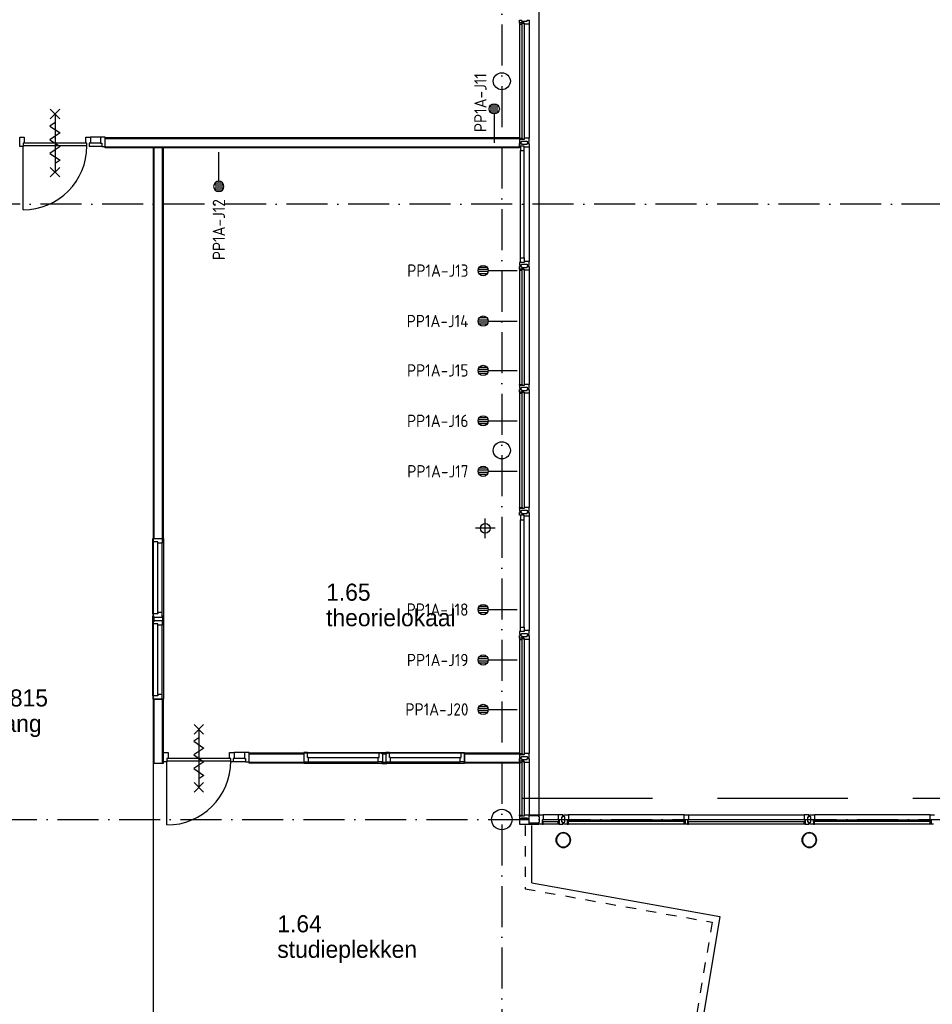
# Model space of a CAD drawing. Header units: millimetres. Extents: x -6587 to 112313, y 244 to 84344.
# Tile 20 of 42: x 26720 to 40075, y 55202 to 69605. Entities that reach past the tile are written whole.
import ezdxf
from ezdxf.enums import TextEntityAlignment as Align

# ---------------------------------------------------------------- set-up
doc = ezdxf.new("R2010")
doc.units = ezdxf.units.MM
doc.header["$LTSCALE"] = 100
for name, pattern in [('DASHDOT', [9, 6, -1.5, 0, -1.5]), ('DASHED', [3, 1.5, -1.5]), ('HIDDEN', [9.525, 6.35, -3.175])]:
    doc.linetypes.add(name, pattern=pattern)
doc.layers.get('0').update_dxf_attribs({"linetype": 'CONTINUOUS'})
for name, color, linetype in [('AL$7----_STRAMIEN', 1, 'DASHDOT'), ('AL21----_BUITENWAND', 4, 'CONTINUOUS'), ('AL22----_BINNENWAND', 7, 'CONTINUOUS'), ('AL23----_VLOEREN', 4, 'CONTINUOUS'), ('AL28----_KONSTRUKTIE', 3, 'CONTINUOUS'), ('AL31----_BUITENKOZ', 7, 'CONTINUOUS'), ('AL32----_BINNENKOZ', 7, 'CONTINUOUS'), ('AL32----_DRAAIRICHTING', 1, 'CONTINUOUS'), ('AL34----_BALUSTRADES', 4, 'DASHED'), ('AL65----_BEVEILIGING', 7, 'CONTINUOUS'), ('ALXOU---_GLAS', 7, 'CONTINUOUS'), ('BOUW', 8, 'CONTINUOUS'), ('EB6441--_ATTRIB', 2, 'CONTINUOUS'), ('EL6441--_DATACOM', 3, 'CONTINUOUS'), ('MV-BINNENBESTRATING', 1, 'CONTINUOUS'), ('MV-STAALKOLOM', 1, 'CONTINUOUS')]:
    doc.layers.add(name, color=color, linetype=linetype)
doc.styles.add('1_8', font='iso', dxfattribs={"width": 0.7, "height": 1.8})
doc.styles.add('BURO-025', font='BUROFONT.shx', dxfattribs={"height": 250})

# ---------------------------------------------------------------- blocks, each defined once
blk = doc.blocks.new('ES4X2')
for p, q in [((-0.45, 1.4), (-0.45, 2.6)), ((-0.15, 1.27), (-0.15, 2.73)), ((0.15, 1.27), (0.15, 2.73)), ((0.45, 1.4), (0.45, 2.6)), ((0, 1.25), (0, -3))]:
    blk.add_line(p, q)
blk.add_circle((0, 2), 0.75)
at = {"style": '1_8', "flags": 8}
for tag, p in [('NUMMER', (1.25, 3.5)), ('CODE', (-1.25, 3.5))]:
    blk.add_attdef(tag, text='', height=1.8, rotation=90, dxfattribs=at).set_placement(p, align=Align.MIDDLE_LEFT)
blk.add_attdef('M_CODE', text='', height=1.8, dxfattribs=at).set_placement((0, 0), align=Align.MIDDLE_CENTER)

msp = doc.modelspace()

# ---------------------------------------------------------------- linework, layer by layer
at = {"layer": 'AL$7----_STRAMIEN', "color": 1}
for p, q in [((33774.8, 76734.4), (33774.8, 7509.2)), ((86131.3, 66905), (3582.8, 66905)), ((26373, 57905), (98018.3, 57905))]:
    msp.add_line(p, q, dxfattribs=at)
at = {"layer": 'AL21----_BUITENWAND', "color": 8}
msp.add_line((34314.8, 75845), (34314.8, 57975), dxfattribs=at)
at = {"layer": 'AL21----_BUITENWAND', "color": 8, "linetype": 'HIDDEN', "ltscale": 3}
msp.add_line((34074.8, 58215), (49574.8, 58215), dxfattribs=at)
at = {"layer": 'AL22----_BINNENWAND', "color": 8}
for p, q in [((27970.8, 67880), (34034.8, 67880)), ((27970.8, 67730), (27970.8, 67880)), ((34034.8, 67880), (34034.8, 67730)), ((34034.8, 67730), (27970.8, 67730)), ((28824.8, 67730), (28674.8, 67730)), ((28674.8, 67730), (28674.8, 62016)), ((28824.8, 62016), (28824.8, 67730)), ((28674.8, 62016), (28674.8, 59666)), ((28674.8, 62016), (28824.8, 62016)), ((28824.8, 62016), (28824.8, 59666)), ((28824.8, 59666), (28674.8, 59666)), ((28674.8, 59666), (28674.8, 58730)), ((28824.8, 58730), (28824.8, 59666)), ((30075.8, 58880), (30880.3, 58880)), ((30075.8, 58730), (30075.8, 58880)), ((30880.3, 58880), (33230.3, 58880)), ((30880.3, 58880), (30880.3, 58730)), ((33230.3, 58880), (34034.8, 58880)), ((33230.3, 58730), (33230.3, 58880)), ((34034.8, 58880), (34034.8, 58730)), ((28674.8, 58730), (28824.8, 58730)), ((30880.3, 58730), (30075.8, 58730)), ((30880.3, 58730), (33230.3, 58730)), ((34034.8, 58730), (33230.3, 58730))]:
    msp.add_line(p, q, dxfattribs=at)
at = {"layer": 'AL22----_BINNENWAND', "color": 8, "linetype": 'Continuous'}
for p, q in [((27970.8, 67865), (34034.8, 67865)), ((27970.8, 67745), (34034.8, 67745)), ((28689.8, 62016), (28689.8, 67730)), ((28809.8, 62016), (28809.8, 67730)), ((28689.8, 58730), (28689.8, 59666)), ((28809.8, 58730), (28809.8, 59666)), ((30075.8, 58865), (30880.3, 58865)), ((33230.3, 58865), (34034.8, 58865)), ((28674.8, 58730), (28674.8, 53365.6)), ((30075.8, 58745), (30880.3, 58745)), ((33230.3, 58745), (34034.8, 58745))]:
    msp.add_line(p, q, dxfattribs=at)
at = {"layer": 'AL23----_VLOEREN', "color": 8}
for p, q in [((34214.8, 56976.4), (34214.8, 57815)), ((34214.8, 56976.4), (36967.7, 56484.6)), ((36967.7, 56484.6), (35539.6, 48005))]:
    msp.add_line(p, q, dxfattribs=at)
at = {"layer": 'AL28----_KONSTRUKTIE', "color": 8}
for centre, radius in [((33774.8, 68705), 125), ((33774.8, 63305), 125), ((33774.8, 57905), 150)]:
    msp.add_circle(centre, radius, dxfattribs=at)
for centre, radius, start, end in [((34674.8, 57605), 109.5, 0, 180), ((34674.8, 57605), 101.5, 0, 180), ((38274.8, 57605), 109.5, 0, 180), ((38274.8, 57605), 101.5, 0, 180), ((34674.8, 57605), 109.5, 180, 0), ((34674.8, 57605), 101.5, 180, 0), ((38274.8, 57605), 109.5, 180, 0), ((38274.8, 57605), 101.5, 180, 0)]:
    msp.add_arc(centre, radius, start, end, dxfattribs=at)
at = {"layer": 'AL31----_BUITENKOZ', "color": 8, "linetype": 'Continuous'}
for p, q in [((34034.8, 69557), (34034.8, 69596)), ((34034.8, 69596), (34040.8, 69596)), ((34040.8, 69596), (34054.8, 69596)), ((34054.8, 69596), (34054.8, 69596)), ((34054.8, 69596), (34064.3, 69596)), ((34064.3, 69596), (34064.3, 69582)), ((34064.3, 69582), (34144.3, 69582)), ((34144.3, 69582), (34144.3, 69596)), ((34144.3, 69596), (34154.3, 69596)), ((34154.3, 69596), (34154.3, 69596)), ((34154.3, 69596), (34167.8, 69596)), ((34167.8, 69596), (34173.8, 69596)), ((34173.8, 69596), (34173.8, 69577.1)), ((34173.8, 69577.1), (34173.8, 69540)), ((34101.8, 69557), (34034.8, 69557)), ((34039.8, 69552), (34034.8, 69552)), ((34034.8, 69552), (34034.8, 69540)), ((34034.8, 69540), (34071.8, 69540)), ((34071.8, 69557), (34039.8, 69557)), ((34039.8, 69557), (34039.8, 69552)), ((34071.8, 69540), (34071.8, 69557)), ((34101.8, 69540), (34101.8, 69557)), ((34154.8, 69540), (34101.8, 69540)), ((34162.8, 69540), (34154.8, 69540)), ((34166.8, 69540), (34162.8, 69540)), ((34173.8, 69540), (34166.8, 69540)), ((34034.8, 67858), (34034.8, 67870)), ((34034.8, 67870), (34071.8, 67870)), ((34039.8, 67858), (34034.8, 67858)), ((34034.8, 67853), (34034.8, 67814)), ((34101.8, 67853), (34034.8, 67853)), ((34039.8, 67853), (34039.8, 67858)), ((34071.8, 67853), (34039.8, 67853)), ((34071.8, 67870), (34071.8, 67853)), ((34154.8, 67870), (34101.8, 67870)), ((34101.8, 67870), (34101.8, 67853)), ((34162.8, 67870), (34154.8, 67870)), ((34166.8, 67870), (34162.8, 67870)), ((34173.8, 67870), (34166.8, 67870)), ((34173.8, 67832.9), (34173.8, 67870)), ((34034.8, 67814), (34040.8, 67814)), ((34034.8, 67757), (34034.8, 67796)), ((34034.8, 67796), (34040.8, 67796)), ((34101.8, 67757), (34034.8, 67757)), ((34040.8, 67814), (34054.8, 67814)), ((34040.8, 67796), (34054.8, 67796)), ((34101.8, 67757), (34047.8, 67757)), ((34047.8, 67757), (34047.8, 67690)), ((34054.8, 67814), (34054.8, 67814)), ((34054.8, 67814), (34064.8, 67814)), ((34054.8, 67796), (34054.8, 67796)), ((34054.8, 67796), (34064.3, 67796)), ((34064.3, 67796), (34064.3, 67782)), ((34064.3, 67782), (34144.3, 67782)), ((34064.8, 67814), (34064.8, 67828)), ((34064.8, 67828), (34144.8, 67828)), ((34101.8, 67740), (34101.8, 67757)), ((34101.8, 67690), (34101.8, 67757)), ((34154.8, 67740), (34101.8, 67740)), ((34144.3, 67782), (34144.3, 67796)), ((34144.3, 67796), (34154.3, 67796)), ((34144.8, 67828), (34144.8, 67814)), ((34144.8, 67814), (34153.8, 67814)), ((34153.8, 67814), (34153.8, 67814)), ((34153.8, 67814), (34167.8, 67814)), ((34154.3, 67796), (34154.3, 67796)), ((34154.3, 67796), (34167.8, 67796)), ((34162.8, 67740), (34154.8, 67740)), ((34166.8, 67740), (34162.8, 67740)), ((34173.8, 67740), (34166.8, 67740)), ((34167.8, 67814), (34173.8, 67814)), ((34167.8, 67796), (34173.8, 67796)), ((34173.8, 67814), (34173.8, 67832.9)), ((34173.8, 67796), (34173.8, 67777.1)), ((34173.8, 67777.1), (34173.8, 67740)), ((34047.8, 67690), (34101.8, 67690)), ((34047.8, 66053), (34047.8, 66120)), ((34047.8, 66120), (34101.8, 66120)), ((34101.8, 66120), (34101.8, 66053)), ((34034.8, 66053), (34034.8, 66014)), ((34101.8, 66053), (34034.8, 66053)), ((34034.8, 66014), (34040.8, 66014)), ((34034.8, 65957), (34034.8, 65996)), ((34034.8, 65996), (34040.8, 65996)), ((34040.8, 66014), (34054.8, 66014)), ((34040.8, 65996), (34054.8, 65996)), ((34101.8, 66053), (34047.8, 66053)), ((34054.8, 66014), (34054.8, 66014)), ((34054.8, 66014), (34064.8, 66014)), ((34054.8, 65996), (34054.8, 65996)), ((34054.8, 65996), (34064.3, 65996)), ((34064.3, 65996), (34064.3, 65982)), ((34064.3, 65982), (34144.3, 65982)), ((34064.8, 66014), (34064.8, 66028)), ((34064.8, 66028), (34144.8, 66028)), ((34154.8, 66070), (34101.8, 66070)), ((34101.8, 66070), (34101.8, 66053)), ((34144.3, 65982), (34144.3, 65996)), ((34144.3, 65996), (34154.3, 65996)), ((34144.8, 66028), (34144.8, 66014)), ((34144.8, 66014), (34153.8, 66014)), ((34153.8, 66014), (34153.8, 66014)), ((34153.8, 66014), (34167.8, 66014)), ((34154.3, 65996), (34154.3, 65996)), ((34154.3, 65996), (34167.8, 65996)), ((34162.8, 66070), (34154.8, 66070)), ((34166.8, 66070), (34162.8, 66070)), ((34173.8, 66070), (34166.8, 66070)), ((34167.8, 66014), (34173.8, 66014)), ((34167.8, 65996), (34173.8, 65996)), ((34173.8, 66032.9), (34173.8, 66070)), ((34173.8, 66014), (34173.8, 66032.9)), ((34173.8, 65996), (34173.8, 65977.1)), ((34173.8, 65977.1), (34173.8, 65940)), ((34101.8, 65957), (34034.8, 65957)), ((34039.8, 65952), (34034.8, 65952)), ((34034.8, 65952), (34034.8, 65940)), ((34034.8, 65940), (34071.8, 65940)), ((34071.8, 65957), (34039.8, 65957)), ((34039.8, 65957), (34039.8, 65952)), ((34071.8, 65940), (34071.8, 65957)), ((34101.8, 65940), (34101.8, 65957)), ((34154.8, 65940), (34101.8, 65940)), ((34162.8, 65940), (34154.8, 65940)), ((34166.8, 65940), (34162.8, 65940)), ((34173.8, 65940), (34166.8, 65940)), ((34034.8, 64258), (34034.8, 64270)), ((34034.8, 64270), (34071.8, 64270)), ((34039.8, 64258), (34034.8, 64258)), ((34034.8, 64253), (34034.8, 64214)), ((34101.8, 64253), (34034.8, 64253)), ((34039.8, 64253), (34039.8, 64258)), ((34071.8, 64253), (34039.8, 64253)), ((34071.8, 64270), (34071.8, 64253)), ((34154.8, 64270), (34101.8, 64270)), ((34101.8, 64270), (34101.8, 64253)), ((34162.8, 64270), (34154.8, 64270)), ((34166.8, 64270), (34162.8, 64270)), ((34173.8, 64270), (34166.8, 64270)), ((34173.8, 64232.9), (34173.8, 64270)), ((34034.8, 64214), (34040.8, 64214)), ((34034.8, 64157), (34034.8, 64196)), ((34034.8, 64196), (34040.8, 64196)), ((34101.8, 64157), (34034.8, 64157)), ((34039.8, 64152), (34034.8, 64152)), ((34034.8, 64152), (34034.8, 64140)), ((34034.8, 64140), (34071.8, 64140)), ((34071.8, 64157), (34039.8, 64157)), ((34039.8, 64157), (34039.8, 64152)), ((34040.8, 64214), (34054.8, 64214)), ((34040.8, 64196), (34054.8, 64196)), ((34054.8, 64214), (34054.8, 64214)), ((34054.8, 64214), (34064.8, 64214)), ((34054.8, 64196), (34054.8, 64196)), ((34054.8, 64196), (34064.3, 64196)), ((34064.3, 64196), (34064.3, 64182)), ((34064.3, 64182), (34144.3, 64182)), ((34064.8, 64214), (34064.8, 64228)), ((34064.8, 64228), (34144.8, 64228)), ((34071.8, 64140), (34071.8, 64157)), ((34101.8, 64140), (34101.8, 64157)), ((34154.8, 64140), (34101.8, 64140)), ((34144.3, 64182), (34144.3, 64196)), ((34144.3, 64196), (34154.3, 64196)), ((34144.8, 64228), (34144.8, 64214)), ((34144.8, 64214), (34153.8, 64214)), ((34153.8, 64214), (34153.8, 64214)), ((34153.8, 64214), (34167.8, 64214)), ((34154.3, 64196), (34154.3, 64196)), ((34154.3, 64196), (34167.8, 64196)), ((34162.8, 64140), (34154.8, 64140)), ((34166.8, 64140), (34162.8, 64140)), ((34173.8, 64140), (34166.8, 64140)), ((34167.8, 64214), (34173.8, 64214)), ((34167.8, 64196), (34173.8, 64196)), ((34173.8, 64214), (34173.8, 64232.9)), ((34173.8, 64196), (34173.8, 64177.1)), ((34173.8, 64177.1), (34173.8, 64140)), ((34034.8, 62458), (34034.8, 62470)), ((34034.8, 62470), (34071.8, 62470)), ((34039.8, 62458), (34034.8, 62458)), ((34034.8, 62453), (34034.8, 62414)), ((34101.8, 62453), (34034.8, 62453)), ((34034.8, 62414), (34040.8, 62414)), ((34034.8, 62357), (34034.8, 62396)), ((34034.8, 62396), (34040.8, 62396)), ((34039.8, 62453), (34039.8, 62458)), ((34071.8, 62453), (34039.8, 62453)), ((34040.8, 62414), (34054.8, 62414)), ((34040.8, 62396), (34054.8, 62396)), ((34054.8, 62414), (34054.8, 62414)), ((34054.8, 62414), (34064.8, 62414)), ((34054.8, 62396), (34054.8, 62396)), ((34054.8, 62396), (34064.3, 62396)), ((34064.3, 62396), (34064.3, 62382)), ((34064.3, 62382), (34144.3, 62382)), ((34064.8, 62414), (34064.8, 62428)), ((34064.8, 62428), (34144.8, 62428)), ((34071.8, 62470), (34071.8, 62453)), ((34154.8, 62470), (34101.8, 62470)), ((34101.8, 62470), (34101.8, 62453)), ((34144.3, 62382), (34144.3, 62396)), ((34144.3, 62396), (34154.3, 62396)), ((34144.8, 62428), (34144.8, 62414)), ((34144.8, 62414), (34153.8, 62414)), ((34153.8, 62414), (34153.8, 62414)), ((34153.8, 62414), (34167.8, 62414)), ((34154.3, 62396), (34154.3, 62396)), ((34154.3, 62396), (34167.8, 62396)), ((34162.8, 62470), (34154.8, 62470)), ((34166.8, 62470), (34162.8, 62470)), ((34173.8, 62470), (34166.8, 62470)), ((34167.8, 62414), (34173.8, 62414)), ((34167.8, 62396), (34173.8, 62396)), ((34173.8, 62432.9), (34173.8, 62470)), ((34173.8, 62414), (34173.8, 62432.9)), ((34173.8, 62396), (34173.8, 62377.1)), ((34173.8, 62377.1), (34173.8, 62340)), ((34101.8, 62357), (34034.8, 62357)), ((34101.8, 62357), (34047.8, 62357)), ((34047.8, 62357), (34047.8, 62290)), ((34047.8, 62290), (34101.8, 62290)), ((34101.8, 62340), (34101.8, 62357)), ((34101.8, 62290), (34101.8, 62357)), ((34154.8, 62340), (34101.8, 62340)), ((34162.8, 62340), (34154.8, 62340)), ((34166.8, 62340), (34162.8, 62340)), ((34173.8, 62340), (34166.8, 62340)), ((34034.8, 60653), (34034.8, 60614)), ((34101.8, 60653), (34034.8, 60653)), ((34047.8, 60653), (34047.8, 60720)), ((34047.8, 60720), (34101.8, 60720)), ((34101.8, 60653), (34047.8, 60653)), ((34101.8, 60720), (34101.8, 60653)), ((34154.8, 60670), (34101.8, 60670)), ((34101.8, 60670), (34101.8, 60653)), ((34162.8, 60670), (34154.8, 60670)), ((34166.8, 60670), (34162.8, 60670)), ((34173.8, 60670), (34166.8, 60670)), ((34173.8, 60632.9), (34173.8, 60670)), ((34034.8, 60614), (34040.8, 60614)), ((34034.8, 60557), (34034.8, 60596)), ((34034.8, 60596), (34040.8, 60596)), ((34101.8, 60557), (34034.8, 60557)), ((34039.8, 60552), (34034.8, 60552)), ((34034.8, 60552), (34034.8, 60540)), ((34034.8, 60540), (34071.8, 60540)), ((34071.8, 60557), (34039.8, 60557)), ((34039.8, 60557), (34039.8, 60552)), ((34040.8, 60614), (34054.8, 60614)), ((34040.8, 60596), (34054.8, 60596)), ((34054.8, 60614), (34054.8, 60614)), ((34054.8, 60614), (34064.8, 60614)), ((34054.8, 60596), (34054.8, 60596)), ((34054.8, 60596), (34064.3, 60596)), ((34064.3, 60596), (34064.3, 60582)), ((34064.3, 60582), (34144.3, 60582)), ((34064.8, 60614), (34064.8, 60628)), ((34064.8, 60628), (34144.8, 60628)), ((34071.8, 60540), (34071.8, 60557)), ((34101.8, 60540), (34101.8, 60557)), ((34154.8, 60540), (34101.8, 60540)), ((34144.3, 60582), (34144.3, 60596)), ((34144.3, 60596), (34154.3, 60596)), ((34144.8, 60628), (34144.8, 60614)), ((34144.8, 60614), (34153.8, 60614)), ((34153.8, 60614), (34153.8, 60614)), ((34153.8, 60614), (34167.8, 60614)), ((34154.3, 60596), (34154.3, 60596)), ((34154.3, 60596), (34167.8, 60596)), ((34162.8, 60540), (34154.8, 60540)), ((34166.8, 60540), (34162.8, 60540)), ((34173.8, 60540), (34166.8, 60540)), ((34167.8, 60614), (34173.8, 60614)), ((34167.8, 60596), (34173.8, 60596)), ((34173.8, 60614), (34173.8, 60632.9)), ((34173.8, 60596), (34173.8, 60577.1)), ((34173.8, 60577.1), (34173.8, 60540)), ((34034.8, 58858), (34034.8, 58870)), ((34034.8, 58870), (34071.8, 58870)), ((34039.8, 58858), (34034.8, 58858)), ((34034.8, 58853), (34034.8, 58814)), ((34101.8, 58853), (34034.8, 58853)), ((34034.8, 58814), (34040.8, 58814)), ((34034.8, 58757), (34034.8, 58796)), ((34034.8, 58796), (34040.8, 58796)), ((34039.8, 58853), (34039.8, 58858)), ((34071.8, 58853), (34039.8, 58853)), ((34040.8, 58814), (34054.8, 58814)), ((34040.8, 58796), (34054.8, 58796)), ((34054.8, 58814), (34054.8, 58814)), ((34054.8, 58814), (34064.8, 58814)), ((34054.8, 58796), (34054.8, 58796)), ((34054.8, 58796), (34064.8, 58796)), ((34064.8, 58814), (34064.8, 58828)), ((34064.8, 58828), (34144.8, 58828)), ((34064.8, 58796), (34064.8, 58782)), ((34064.8, 58782), (34144.8, 58782)), ((34071.8, 58870), (34071.8, 58853)), ((34154.8, 58870), (34101.8, 58870)), ((34101.8, 58870), (34101.8, 58853)), ((34144.8, 58828), (34144.8, 58814)), ((34144.8, 58814), (34153.8, 58814)), ((34144.8, 58782), (34144.8, 58796)), ((34144.8, 58796), (34154.3, 58796)), ((34153.8, 58814), (34153.8, 58814)), ((34153.8, 58814), (34167.8, 58814)), ((34154.3, 58796), (34154.3, 58796)), ((34154.3, 58796), (34167.8, 58796)), ((34162.8, 58870), (34154.8, 58870)), ((34166.8, 58870), (34162.8, 58870)), ((34173.8, 58870), (34166.8, 58870)), ((34167.8, 58814), (34173.8, 58814)), ((34167.8, 58796), (34173.8, 58796)), ((34173.8, 58832.9), (34173.8, 58870)), ((34173.8, 58814), (34173.8, 58832.9)), ((34173.8, 58796), (34173.8, 58777.1)), ((34173.8, 58777.1), (34173.8, 58740)), ((34101.8, 58757), (34034.8, 58757)), ((34039.8, 58752), (34034.8, 58752)), ((34034.8, 58752), (34034.8, 58740)), ((34034.8, 58740), (34071.8, 58740)), ((34071.8, 58757), (34039.8, 58757)), ((34039.8, 58757), (34039.8, 58752)), ((34071.8, 58740), (34071.8, 58757)), ((34101.8, 58740), (34101.8, 58757)), ((34154.8, 58740), (34101.8, 58740)), ((34162.8, 58740), (34154.8, 58740)), ((34166.8, 58740), (34162.8, 58740)), ((34173.8, 58740), (34166.8, 58740)), ((34034.8, 57958), (34034.8, 57970)), ((34034.8, 57970), (34071.8, 57970)), ((34039.8, 57958), (34034.8, 57958)), ((34034.8, 57953), (34034.8, 57914)), ((34101.8, 57953), (34034.8, 57953)), ((34034.8, 57914), (34040.8, 57914)), ((34039.8, 57953), (34039.8, 57958)), ((34071.8, 57953), (34039.8, 57953)), ((34040.8, 57914), (34054.8, 57914)), ((34054.8, 57914), (34054.8, 57914)), ((34054.8, 57914), (34064.8, 57914)), ((34064.8, 57914), (34064.8, 57928)), ((34064.8, 57928), (34144.8, 57928)), ((34071.8, 57970), (34071.8, 57953)), ((34154.8, 57970), (34101.8, 57970)), ((34101.8, 57970), (34101.8, 57953)), ((34144.8, 57928), (34144.8, 57914)), ((34144.8, 57914), (34153.8, 57914)), ((34153.8, 57914), (34153.8, 57914)), ((34153.8, 57914), (34167.8, 57914)), ((34162.8, 57970), (34154.8, 57970)), ((34166.8, 57970), (34162.8, 57970)), ((34173.8, 57970), (34166.8, 57970)), ((34167.8, 57914), (34173.8, 57914)), ((34173.8, 57932.9), (34173.8, 57970)), ((34173.8, 57914), (34173.8, 57932.9))]:
    msp.add_line(p, q, dxfattribs=at)
at = {"layer": 'AL31----_BUITENKOZ', "color": 8}
for p, q in [((34034.8, 69540), (34034.8, 67870)), ((34173.8, 69540), (34173.8, 67870)), ((34173.8, 67740), (34173.8, 66070)), ((34047.8, 66120), (34047.8, 67690)), ((34101.8, 66120), (34101.8, 67690)), ((34034.8, 65940), (34034.8, 64270)), ((34173.8, 65940), (34173.8, 64270)), ((34034.8, 64140), (34034.8, 62470)), ((34173.8, 64140), (34173.8, 62470)), ((34047.8, 60720), (34047.8, 62290)), ((34101.8, 60720), (34101.8, 62290)), ((34173.8, 62340), (34173.8, 60670)), ((34034.8, 60540), (34034.8, 58870)), ((34173.8, 60540), (34173.8, 58870)), ((34034.8, 58740), (34034.8, 57970)), ((34173.8, 58740), (34173.8, 57970)), ((34173.8, 57914), (34034.8, 57914)), ((34034.8, 57914), (34034.8, 57834.7)), ((34173.8, 57960), (34173.8, 57975)), ((34173.8, 57975), (34314.8, 57975)), ((34314.8, 57960), (34173.8, 57960)), ((34173.8, 57834.7), (34173.8, 57914)), ((34314.8, 57975), (34314.8, 57960)), ((34314.8, 57944.9), (34314.8, 57974.4)), ((34314.8, 57974.4), (34381.8, 57974.4)), ((34328.8, 57944.9), (34314.8, 57944.9)), ((34328.8, 57864.9), (34328.8, 57944.9)), ((34381.8, 57902.4), (34364.8, 57902.4)), ((34364.8, 57902.4), (34364.8, 57873.4)), ((34381.8, 57902.4), (34364.8, 57902.4)), ((34364.8, 57902.4), (34364.8, 57835.4)), ((34598.8, 57974.4), (34381.8, 57974.4)), ((34381.8, 57974.4), (34381.8, 57902.4)), ((34381.8, 57898.4), (34381.8, 57902.4)), ((34665.8, 57974.4), (34598.8, 57974.4)), ((34598.8, 57974.4), (34598.8, 57902.4)), ((34598.8, 57898.4), (34598.8, 57902.4)), ((34598.8, 57902.4), (34615.8, 57902.4)), ((34598.8, 57902.4), (34615.8, 57902.4)), ((34615.8, 57902.4), (34615.8, 57873.4)), ((34615.8, 57902.4), (34615.8, 57835.4)), ((34651.8, 57864.9), (34651.8, 57944.9)), ((34651.8, 57944.9), (34665.8, 57944.9)), ((34665.8, 57944.9), (34665.8, 57974.4)), ((34683.8, 57944.9), (34683.8, 57974.4)), ((34683.8, 57974.4), (34750.8, 57974.4)), ((34697.8, 57944.9), (34683.8, 57944.9)), ((34697.8, 57864.9), (34697.8, 57944.9)), ((34750.8, 57902.4), (34733.8, 57902.4)), ((34733.8, 57902.4), (34733.8, 57835.4)), ((34750.8, 57902.4), (34733.8, 57902.4)), ((34733.8, 57902.4), (34733.8, 57873.4)), ((36441.3, 57974.4), (34750.8, 57974.4)), ((34750.8, 57974.4), (34750.8, 57902.4)), ((34750.8, 57898.4), (34750.8, 57902.4)), ((36441.3, 57902.4), (36441.3, 57974.4)), ((36441.3, 57974.4), (36508.3, 57974.4)), ((36458.3, 57902.4), (36441.3, 57902.4)), ((36441.3, 57898.4), (36441.3, 57902.4)), ((36441.3, 57902.4), (36458.3, 57902.4)), ((36458.3, 57835.4), (36458.3, 57902.4)), ((36458.3, 57902.4), (36458.3, 57873.4)), ((36508.3, 57902.4), (36491.3, 57902.4)), ((36491.3, 57902.4), (36491.3, 57873.4)), ((36508.3, 57902.4), (36491.3, 57902.4)), ((36491.3, 57902.4), (36491.3, 57835.4)), ((36508.3, 57974.4), (38198.8, 57974.4)), ((36508.3, 57974.4), (36508.3, 57902.4)), ((36508.3, 57898.4), (36508.3, 57902.4)), ((38265.8, 57974.4), (38198.8, 57974.4)), ((38198.8, 57974.4), (38198.8, 57902.4)), ((38198.8, 57898.4), (38198.8, 57902.4)), ((38198.8, 57902.4), (38215.8, 57902.4)), ((38198.8, 57902.4), (38215.8, 57902.4)), ((38215.8, 57902.4), (38215.8, 57873.4)), ((38215.8, 57902.4), (38215.8, 57835.4)), ((38251.8, 57864.9), (38251.8, 57944.9)), ((38251.8, 57944.9), (38265.8, 57944.9)), ((38265.8, 57944.9), (38265.8, 57974.4)), ((38283.8, 57944.9), (38283.8, 57974.4)), ((38283.8, 57974.4), (38350.8, 57974.4)), ((38297.8, 57944.9), (38283.8, 57944.9)), ((38297.8, 57864.9), (38297.8, 57944.9)), ((38350.8, 57902.4), (38333.8, 57902.4)), ((38333.8, 57902.4), (38333.8, 57835.4)), ((38350.8, 57902.4), (38333.8, 57902.4)), ((38333.8, 57902.4), (38333.8, 57873.4)), ((40041.3, 57974.4), (38350.8, 57974.4)), ((38350.8, 57974.4), (38350.8, 57902.4)), ((38350.8, 57898.4), (38350.8, 57902.4)), ((40041.3, 57902.4), (40041.3, 57974.4)), ((40041.3, 57974.4), (40108.3, 57974.4)), ((40058.3, 57902.4), (40041.3, 57902.4)), ((40041.3, 57898.4), (40041.3, 57902.4)), ((40041.3, 57902.4), (40058.3, 57902.4)), ((40058.3, 57835.4), (40058.3, 57902.4)), ((40058.3, 57902.4), (40058.3, 57873.4)), ((34034.8, 57834.7), (34173.8, 57834.7)), ((34314.8, 57849.7), (34173.8, 57849.7)), ((34173.8, 57849.7), (34173.8, 57834.7)), ((34173.8, 57834.7), (34314.8, 57834.7)), ((34314.8, 57835.4), (34314.8, 57864.9)), ((34314.8, 57864.9), (34328.8, 57864.9)), ((34314.8, 57834.7), (34314.8, 57849.7)), ((34364.8, 57835.4), (34314.8, 57835.4)), ((34364.8, 57873.4), (34364.8, 57835.4)), ((34381.8, 57873.4), (34364.8, 57873.4)), ((34364.8, 57873.4), (34381.8, 57873.4)), ((34364.8, 57835.4), (34381.8, 57835.4)), ((34368.8, 57877.4), (34368.8, 57898.4)), ((34368.8, 57898.4), (34381.8, 57898.4)), ((34381.8, 57877.4), (34368.8, 57877.4)), ((34381.8, 57873.4), (34381.8, 57877.4)), ((34381.8, 57835.4), (34381.8, 57873.4)), ((34598.8, 57835.4), (34381.8, 57835.4)), ((34611.8, 57898.4), (34598.8, 57898.4)), ((34598.8, 57873.4), (34598.8, 57877.4)), ((34598.8, 57877.4), (34611.8, 57877.4)), ((34598.8, 57835.4), (34598.8, 57873.4)), ((34598.8, 57873.4), (34615.8, 57873.4)), ((34615.8, 57873.4), (34598.8, 57873.4)), ((34615.8, 57835.4), (34598.8, 57835.4)), ((34611.8, 57877.4), (34611.8, 57898.4)), ((34615.8, 57873.4), (34615.8, 57835.4)), ((34615.8, 57835.4), (34665.8, 57835.4)), ((34665.8, 57864.9), (34651.8, 57864.9)), ((34665.8, 57835.4), (34665.8, 57864.9)), ((34683.8, 57835.4), (34683.8, 57864.9)), ((34683.8, 57864.9), (34697.8, 57864.9)), ((34733.8, 57835.4), (34683.8, 57835.4)), ((34733.8, 57873.4), (34733.8, 57835.4)), ((34750.8, 57873.4), (34733.8, 57873.4)), ((34733.8, 57873.4), (34750.8, 57873.4)), ((34733.8, 57835.4), (34750.8, 57835.4)), ((34737.8, 57877.4), (34737.8, 57898.4)), ((34737.8, 57898.4), (34750.8, 57898.4)), ((34750.8, 57877.4), (34737.8, 57877.4)), ((34750.8, 57873.4), (34750.8, 57877.4)), ((34750.8, 57835.4), (34750.8, 57873.4)), ((36441.3, 57835.4), (34750.8, 57835.4)), ((36454.3, 57898.4), (36441.3, 57898.4)), ((36441.3, 57873.4), (36441.3, 57877.4)), ((36441.3, 57877.4), (36454.3, 57877.4)), ((36458.3, 57873.4), (36441.3, 57873.4)), ((36441.3, 57835.4), (36441.3, 57873.4)), ((36441.3, 57873.4), (36458.3, 57873.4)), ((36458.3, 57835.4), (36441.3, 57835.4)), ((36454.3, 57877.4), (36454.3, 57898.4)), ((36458.3, 57873.4), (36458.3, 57835.4)), ((36491.3, 57835.4), (36458.3, 57835.4)), ((36491.3, 57873.4), (36508.3, 57873.4)), ((36491.3, 57873.4), (36491.3, 57835.4)), ((36508.3, 57873.4), (36491.3, 57873.4)), ((36491.3, 57835.4), (36508.3, 57835.4)), ((36495.3, 57877.4), (36495.3, 57898.4)), ((36495.3, 57898.4), (36508.3, 57898.4)), ((36508.3, 57877.4), (36495.3, 57877.4)), ((36508.3, 57873.4), (36508.3, 57877.4)), ((36508.3, 57835.4), (36508.3, 57873.4)), ((38198.8, 57835.4), (36508.3, 57835.4)), ((38211.8, 57898.4), (38198.8, 57898.4)), ((38198.8, 57873.4), (38198.8, 57877.4)), ((38198.8, 57877.4), (38211.8, 57877.4)), ((38198.8, 57835.4), (38198.8, 57873.4)), ((38198.8, 57873.4), (38215.8, 57873.4)), ((38215.8, 57873.4), (38198.8, 57873.4)), ((38215.8, 57835.4), (38198.8, 57835.4)), ((38211.8, 57877.4), (38211.8, 57898.4)), ((38215.8, 57873.4), (38215.8, 57835.4)), ((38215.8, 57835.4), (38265.8, 57835.4)), ((38265.8, 57864.9), (38251.8, 57864.9)), ((38265.8, 57835.4), (38265.8, 57864.9)), ((38283.8, 57835.4), (38283.8, 57864.9)), ((38283.8, 57864.9), (38297.8, 57864.9)), ((38333.8, 57835.4), (38283.8, 57835.4)), ((38333.8, 57873.4), (38333.8, 57835.4)), ((38350.8, 57873.4), (38333.8, 57873.4)), ((38333.8, 57873.4), (38350.8, 57873.4)), ((38333.8, 57835.4), (38350.8, 57835.4)), ((38337.8, 57877.4), (38337.8, 57898.4)), ((38337.8, 57898.4), (38350.8, 57898.4)), ((38350.8, 57877.4), (38337.8, 57877.4)), ((38350.8, 57873.4), (38350.8, 57877.4)), ((38350.8, 57835.4), (38350.8, 57873.4)), ((40041.3, 57835.4), (38350.8, 57835.4)), ((40054.3, 57898.4), (40041.3, 57898.4)), ((40041.3, 57873.4), (40041.3, 57877.4)), ((40041.3, 57877.4), (40054.3, 57877.4)), ((40058.3, 57873.4), (40041.3, 57873.4)), ((40041.3, 57835.4), (40041.3, 57873.4)), ((40041.3, 57873.4), (40058.3, 57873.4)), ((40058.3, 57835.4), (40041.3, 57835.4)), ((40054.3, 57877.4), (40054.3, 57898.4)), ((40058.3, 57873.4), (40058.3, 57835.4)), ((40091.3, 57835.4), (40058.3, 57835.4))]:
    msp.add_line(p, q, dxfattribs=at)
at = {"layer": 'AL32----_BINNENKOZ', "color": 8}
for p, q in [((26719.8, 67748), (26719.8, 67887)), ((26719.8, 67887), (26786.8, 67887)), ((26786.8, 67887), (26786.8, 67799)), ((27686.8, 67799), (27686.8, 67887)), ((27686.8, 67887), (27753.8, 67887)), ((27903.8, 67887), (27753.8, 67887)), ((27753.8, 67887), (27753.8, 67799)), ((27970.8, 67887), (27903.8, 67887)), ((27903.8, 67887), (27903.8, 67799)), ((27970.8, 67748), (27970.8, 67887)), ((26769.8, 67748), (26719.8, 67748)), ((27703.8, 67799), (26769.8, 67799)), ((26786.8, 67799), (26769.8, 67799)), ((26769.8, 67799), (26769.8, 67748)), ((27703.8, 67759), (26769.8, 67759)), ((27703.8, 67799), (27686.8, 67799)), ((27703.8, 67748), (27703.8, 67799)), ((27753.8, 67799), (27736.8, 67799)), ((27736.8, 67799), (27736.8, 67748)), ((27920.8, 67748), (27736.8, 67748)), ((27903.8, 67799), (27753.8, 67799)), ((27903.8, 67799), (27920.8, 67799)), ((27920.8, 67799), (27920.8, 67748)), ((27920.8, 67748), (27970.8, 67748)), ((28667.8, 62016), (28806.8, 62016)), ((28667.8, 61966), (28667.8, 62016)), ((28667.8, 60916), (28667.8, 61966)), ((28743.8, 61966), (28667.8, 61966)), ((28743.8, 61949), (28743.8, 61966)), ((28743.8, 60933), (28743.8, 61949)), ((28806.8, 61949), (28743.8, 61949)), ((28806.8, 62016), (28806.8, 61949)), ((28806.8, 60933), (28806.8, 61949)), ((28806.8, 60933), (28743.8, 60933)), ((28743.8, 60933), (28743.8, 60916)), ((28806.8, 60866), (28806.8, 60933)), ((28743.8, 60916), (28667.8, 60916)), ((28667.8, 60916), (28667.8, 60866)), ((28667.8, 60866), (28806.8, 60866)), ((28667.8, 60816), (28806.8, 60816)), ((28667.8, 60766), (28667.8, 60816)), ((28669.3, 60866), (28669.3, 60878.5)), ((28669.3, 60878.5), (28687.3, 60878.5)), ((28669.3, 60803.5), (28669.3, 60866)), ((28687.3, 60803.5), (28669.3, 60803.5)), ((28687.3, 60816), (28687.3, 60866)), ((28687.3, 60866), (28692.8, 60866)), ((28692.8, 60816), (28687.3, 60816)), ((28687.3, 60816), (28687.3, 60803.5)), ((28812.3, 60866), (28806.8, 60866)), ((28806.8, 60816), (28812.3, 60816)), ((28806.8, 60816), (28806.8, 60749)), ((28830.3, 60878.5), (28812.3, 60878.5)), ((28812.3, 60816), (28812.3, 60866)), ((28812.3, 60816), (28812.3, 60803.5)), ((28812.3, 60803.5), (28830.3, 60803.5)), ((28830.3, 60866), (28830.3, 60878.5)), ((28830.3, 60803.5), (28830.3, 60866)), ((28667.8, 59716), (28667.8, 60766)), ((28743.8, 60766), (28667.8, 60766)), ((28743.8, 60749), (28743.8, 60766)), ((28743.8, 59733), (28743.8, 60749)), ((28806.8, 60749), (28743.8, 60749)), ((28806.8, 59733), (28806.8, 60749)), ((28743.8, 59716), (28667.8, 59716)), ((28667.8, 59716), (28667.8, 59666)), ((28667.8, 59666), (28806.8, 59666)), ((28806.8, 59733), (28743.8, 59733)), ((28743.8, 59733), (28743.8, 59716)), ((28806.8, 59666), (28806.8, 59733)), ((28824.8, 58748), (28824.8, 58887)), ((28824.8, 58887), (28891.8, 58887)), ((29808.8, 58799), (28874.8, 58799)), ((28891.8, 58799), (28874.8, 58799)), ((28874.8, 58799), (28874.8, 58748)), ((28891.8, 58887), (28891.8, 58799)), ((29791.8, 58799), (29791.8, 58887)), ((29791.8, 58887), (29858.8, 58887)), ((29808.8, 58799), (29791.8, 58799)), ((29808.8, 58748), (29808.8, 58799)), ((29858.8, 58799), (29841.8, 58799)), ((29841.8, 58799), (29841.8, 58748)), ((29858.8, 58887), (29858.8, 58799)), ((30008.8, 58887), (29858.8, 58887)), ((30008.8, 58799), (29858.8, 58799)), ((30075.8, 58887), (30008.8, 58887)), ((30008.8, 58887), (30008.8, 58799)), ((30008.8, 58799), (30025.8, 58799)), ((30025.8, 58799), (30025.8, 58748)), ((30075.8, 58748), (30075.8, 58887)), ((30880.3, 58887), (30880.3, 58748)), ((30930.3, 58887), (30880.3, 58887)), ((30930.3, 58887), (31980.3, 58887)), ((30930.3, 58811), (30930.3, 58887)), ((30947.3, 58811), (30930.3, 58811)), ((30947.3, 58811), (31963.3, 58811)), ((30947.3, 58748), (30947.3, 58811)), ((31963.3, 58748), (31963.3, 58811)), ((31963.3, 58811), (31980.3, 58811)), ((31980.3, 58811), (31980.3, 58887)), ((31980.3, 58887), (32030.3, 58887)), ((32017.8, 58867.5), (32017.8, 58885.5)), ((32017.8, 58885.5), (32080.4, 58885.5)), ((32030.3, 58867.5), (32017.8, 58867.5)), ((32030.3, 58887), (32030.3, 58748)), ((32030.3, 58862), (32030.3, 58867.5)), ((32030.3, 58867.5), (32080.4, 58867.5)), ((32080.3, 58887), (32080.3, 58748)), ((32130.3, 58887), (32080.3, 58887)), ((32080.4, 58885.5), (32092.9, 58885.5)), ((32080.4, 58867.5), (32080.4, 58862)), ((32092.9, 58885.5), (32092.9, 58867.5)), ((32130.3, 58887), (33180.3, 58887)), ((32130.3, 58811), (32130.3, 58887)), ((32147.3, 58811), (32130.3, 58811)), ((32147.3, 58811), (33163.3, 58811)), ((32147.3, 58748), (32147.3, 58811)), ((33163.3, 58748), (33163.3, 58811)), ((33163.3, 58811), (33180.3, 58811)), ((33180.3, 58811), (33180.3, 58887)), ((33180.3, 58887), (33230.3, 58887)), ((33230.3, 58887), (33230.3, 58748)), ((28874.8, 58748), (28824.8, 58748)), ((29808.8, 58759), (28874.8, 58759)), ((29841.8, 58748), (29808.8, 58748)), ((29841.8, 58748), (29808.8, 58748)), ((30025.8, 58748), (29841.8, 58748)), ((30025.8, 58748), (30075.8, 58748)), ((30880.3, 58748), (30947.3, 58748)), ((30947.3, 58748), (31963.3, 58748)), ((32030.3, 58748), (31963.3, 58748)), ((32030.3, 58742.5), (32017.8, 58742.5)), ((32017.8, 58742.5), (32017.8, 58724.5)), ((32017.8, 58724.5), (32080.4, 58724.5)), ((32030.3, 58748), (32030.3, 58742.5)), ((32030.3, 58742.5), (32080.4, 58742.5)), ((32080.3, 58748), (32147.3, 58748)), ((32080.4, 58742.5), (32080.4, 58748)), ((32080.4, 58724.5), (32092.9, 58724.5)), ((32092.9, 58724.5), (32092.9, 58742.5)), ((32147.3, 58748), (33163.3, 58748)), ((33230.3, 58748), (33163.3, 58748))]:
    msp.add_line(p, q, dxfattribs=at)
at = {"layer": 'AL32----_DRAAIRICHTING', "color": 8}
for p, q in [((26769.8, 66825), (26769.8, 67759)), ((28874.8, 57825), (28874.8, 58759))]:
    msp.add_line(p, q, dxfattribs=at)
for centre in [(26769.8, 67759), (28874.8, 58759)]:
    msp.add_arc(centre, 934, 270, 0, dxfattribs=at)
at = {"layer": 'AL34----_BALUSTRADES', "color": 8}
for p, q in [((34114.8, 57815), (34114.8, 56891.8)), ((34114.8, 56891.8), (36852.5, 56402.6)), ((36852.5, 56402.6), (35439.6, 48013.4))]:
    msp.add_line(p, q, dxfattribs=at)
at = {"layer": 'AL65----_BEVEILIGING', "color": 8, "linetype": 'Continuous'}
for p, q in [((27306.8, 68294), (27166.8, 68154)), ((27166.8, 68294), (27306.8, 68154)), ((27236.8, 68224), (27236.8, 67374)), ((27236.8, 68099), (27161.8, 68049)), ((27161.8, 68049), (27311.8, 67949)), ((27236.8, 67899), (27161.8, 67849)), ((27161.8, 67849), (27311.8, 67749)), ((27311.8, 67949), (27236.8, 67899)), ((27236.8, 67699), (27161.8, 67649)), ((27311.8, 67749), (27236.8, 67699)), ((27161.8, 67649), (27311.8, 67549)), ((27306.8, 67444), (27166.8, 67304)), ((27166.8, 67444), (27306.8, 67304)), ((27311.8, 67549), (27236.8, 67499)), ((29411.8, 59294), (29271.8, 59154)), ((29271.8, 59294), (29411.8, 59154)), ((29341.8, 59224), (29341.8, 58374)), ((29341.8, 59099), (29266.8, 59049)), ((29266.8, 59049), (29416.8, 58949)), ((29416.8, 58949), (29341.8, 58899)), ((29341.8, 58899), (29266.8, 58849)), ((29266.8, 58849), (29416.8, 58749)), ((29341.8, 58699), (29266.8, 58649)), ((29266.8, 58649), (29416.8, 58549)), ((29416.8, 58749), (29341.8, 58699)), ((29416.8, 58549), (29341.8, 58499)), ((29411.8, 58444), (29271.8, 58304)), ((29271.8, 58444), (29411.8, 58304))]:
    msp.add_line(p, q, dxfattribs=at)
at = {"layer": 'ALXOU---_GLAS', "color": 8}
for p, q in [((34073.8, 67855), (34073.8, 69555)), ((34073.8, 69555), (34099.8, 69555)), ((34099.8, 69555), (34099.8, 67855)), ((34099.8, 67855), (34073.8, 67855)), ((34073.8, 64255), (34073.8, 65955)), ((34073.8, 65955), (34099.8, 65955)), ((34099.8, 65955), (34099.8, 64255)), ((34099.8, 64255), (34073.8, 64255)), ((34073.8, 62455), (34073.8, 64155)), ((34073.8, 64155), (34099.8, 64155)), ((34099.8, 64155), (34099.8, 62455)), ((34099.8, 62455), (34073.8, 62455)), ((34073.8, 58855), (34073.8, 60555)), ((34073.8, 60555), (34099.8, 60555)), ((34099.8, 60555), (34099.8, 58855)), ((34099.8, 58855), (34073.8, 58855)), ((34073.8, 57955), (34073.8, 58755)), ((34073.8, 58755), (34099.8, 58755)), ((34099.8, 58755), (34099.8, 57955)), ((34099.8, 57955), (34073.8, 57955)), ((34368.8, 57898.4), (34368.8, 57877.4)), ((34611.8, 57898.4), (34368.8, 57898.4)), ((34368.8, 57877.4), (34611.8, 57877.4)), ((34611.8, 57877.4), (34611.8, 57898.4)), ((34737.8, 57877.4), (34737.8, 57898.4)), ((34737.8, 57898.4), (36454.3, 57898.4)), ((36454.3, 57877.4), (34737.8, 57877.4)), ((36454.3, 57898.4), (36454.3, 57877.4)), ((36495.3, 57898.4), (36495.3, 57877.4)), ((38211.8, 57898.4), (36495.3, 57898.4)), ((36495.3, 57877.4), (38211.8, 57877.4)), ((38211.8, 57877.4), (38211.8, 57898.4)), ((38337.8, 57877.4), (38337.8, 57898.4)), ((38337.8, 57898.4), (40054.3, 57898.4)), ((40054.3, 57877.4), (38337.8, 57877.4)), ((40054.3, 57898.4), (40054.3, 57877.4))]:
    msp.add_line(p, q, dxfattribs=at)
at = {"layer": 'MV-BINNENBESTRATING', "color": 8}
for p, q in [((33533, 62019.7), (33533, 62310)), ((33678.2, 62164.9), (33387.8, 62164.9))]:
    msp.add_line(p, q, dxfattribs=at)
at = {"layer": 'MV-STAALKOLOM', "color": 8}
msp.add_circle((33533, 62164.9), 70.2, dxfattribs=at)

# ---------------------------------------------------------------- block references
at = {"layer": 'EL6441--_DATACOM'}
ref = msp.add_blockref('ES4X2', (33664, 68101.5), dxfattribs=dict(at, xscale=100, yscale=100, zscale=100))
ref.add_attrib('CODE', 'PP1A-J11', dxfattribs={"layer": 'EB6441--_ATTRIB', "color": 1, "height": 180, "rotation": 90, "style": '1_8', "flags": 8}).set_placement((33462, 68823.5), align=Align.MIDDLE_RIGHT)
ref = msp.add_blockref('ES4X2', (29633, 67366.5), dxfattribs=dict(at, xscale=-100, yscale=100, zscale=100, rotation=180))
ref.add_attrib('CODE', 'PP1A-J12', dxfattribs={"layer": 'EB6441--_ATTRIB', "color": 1, "height": 180, "rotation": 90, "style": '1_8', "flags": 8}).set_placement((29634, 66087.5), align=Align.MIDDLE_LEFT)
ref = msp.add_blockref('ES4X2', (33702, 65934.5), dxfattribs=dict(at, xscale=100, yscale=100, zscale=100, rotation=90))
ref.add_attrib('CODE', 'PP1A-J13', dxfattribs={"layer": 'EB6441--_ATTRIB', "color": 1, "height": 180, "style": '1_8', "flags": 8}).set_placement((33287, 65934.5), align=Align.MIDDLE_RIGHT)
ref = msp.add_blockref('ES4X2', (33702, 65196.5), dxfattribs=dict(at, xscale=100, yscale=100, zscale=100, rotation=90))
ref.add_attrib('CODE', 'PP1A-J14', dxfattribs={"layer": 'EB6441--_ATTRIB', "color": 1, "height": 180, "style": '1_8', "flags": 8}).set_placement((33287, 65196.5), align=Align.MIDDLE_RIGHT)
ref = msp.add_blockref('ES4X2', (33702, 64474.5), dxfattribs=dict(at, xscale=100, yscale=100, zscale=100, rotation=90))
ref.add_attrib('CODE', 'PP1A-J15', dxfattribs={"layer": 'EB6441--_ATTRIB', "color": 1, "height": 180, "style": '1_8', "flags": 8}).set_placement((33287, 64474.5), align=Align.MIDDLE_RIGHT)
ref = msp.add_blockref('ES4X2', (33702, 63736.5), dxfattribs=dict(at, xscale=100, yscale=100, zscale=100, rotation=90))
ref.add_attrib('CODE', 'PP1A-J16', dxfattribs={"layer": 'EB6441--_ATTRIB', "color": 1, "height": 180, "style": '1_8', "flags": 8}).set_placement((33287, 63736.5), align=Align.MIDDLE_RIGHT)
ref = msp.add_blockref('ES4X2', (33702, 62998.5), dxfattribs=dict(at, xscale=100, yscale=100, zscale=100, rotation=90))
ref.add_attrib('CODE', 'PP1A-J17', dxfattribs={"layer": 'EB6441--_ATTRIB', "color": 1, "height": 180, "style": '1_8', "flags": 8}).set_placement((33287, 62998.5), align=Align.MIDDLE_RIGHT)
ref = msp.add_blockref('ES4X2', (33702, 60975.5), dxfattribs=dict(at, xscale=100, yscale=100, zscale=100, rotation=90))
ref.add_attrib('CODE', 'PP1A-J18', dxfattribs={"layer": 'EB6441--_ATTRIB', "color": 1, "height": 180, "style": '1_8', "flags": 8}).set_placement((33287, 60975.5), align=Align.MIDDLE_RIGHT)
ref = msp.add_blockref('ES4X2', (33702, 60238.5), dxfattribs=dict(at, xscale=100, yscale=100, zscale=100, rotation=90))
ref.add_attrib('CODE', 'PP1A-J19', dxfattribs={"layer": 'EB6441--_ATTRIB', "color": 1, "height": 180, "style": '1_8', "flags": 8}).set_placement((33287, 60238.5), align=Align.MIDDLE_RIGHT)
ref = msp.add_blockref('ES4X2', (33702, 59515.5), dxfattribs=dict(at, xscale=100, yscale=100, zscale=100, rotation=90))
ref.add_attrib('CODE', 'PP1A-J20', dxfattribs={"layer": 'EB6441--_ATTRIB', "color": 1, "height": 180, "style": '1_8', "flags": 8}).set_placement((33287, 59515.5), align=Align.MIDDLE_RIGHT)

# ---------------------------------------------------------------- texts
at = {"layer": 'BOUW', "style": 'BURO-025'}
for s, p in [('1.65', (31204.1, 61105.5)), ('theorielokaal', (31204.1, 60732.4)), ('1.815', (26297.6, 59558.4)), ('gang', (26297.6, 59185.4)), ('1.64', (30489.9, 56254.7)), ('studieplekken', (30489.9, 55881.7))]:
    msp.add_text(s, height=250, dxfattribs=at).set_placement(p)

doc.saveas('drawing.dxf')
